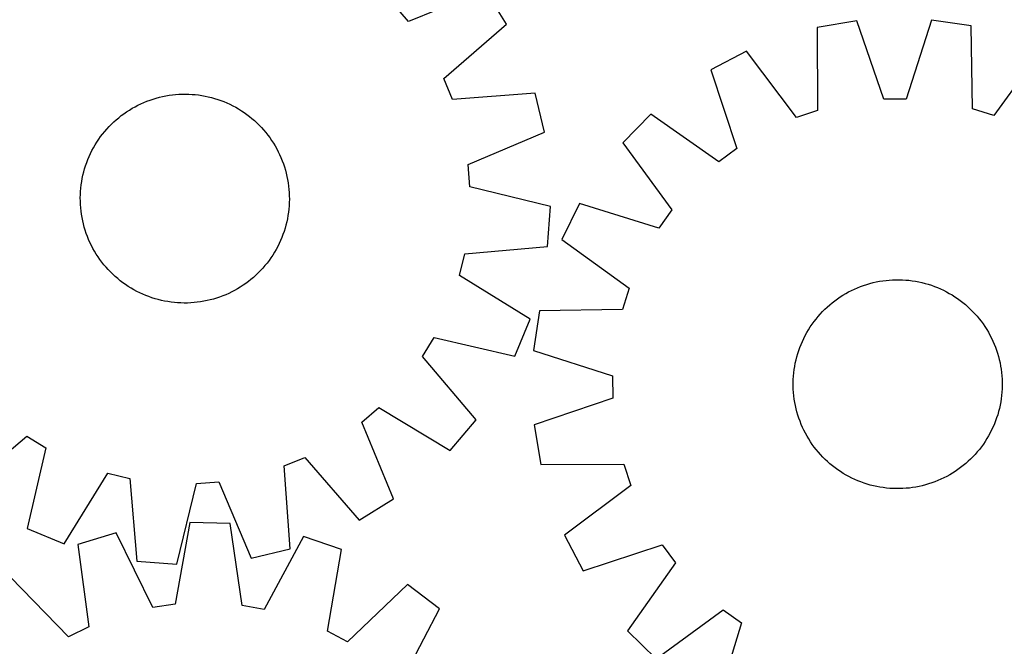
# Model space of a CAD drawing. Header units: millimetres. Extents: x 7 to 1493, y 8 to 2993.
# Tile 11 of 14: x 752 to 1128, y 2428 to 2668. Entities that reach past the tile are written whole.
import ezdxf

# ---------------------------------------------------------------- set-up
doc = ezdxf.new("R2010")
doc.units = ezdxf.units.MM
doc.layers.add('CUT', color=7, linetype='CONTINUOUS', true_color=0x000000)

msp = doc.modelspace()

# ---------------------------------------------------------------- linework, layer by layer
at = {"layer": 'CUT'}
for p, q in [((929.877854, 2679.426615), (900.487845, 2667.376629)), ((937.942187, 2666.323292), (929.877854, 2679.426615)), ((900.487845, 2667.376629), (894.906761, 2673.88592)), ((1100.589301, 2667.942555), (1090.901682, 2637.691526)), ((1115.808679, 2665.684002), (1100.589301, 2667.942555)), ((913.942421, 2645.514976), (937.942187, 2666.323292)), ((1072.051811, 2667.664163), (1056.87939, 2665.109129)), ((1056.87939, 2665.109129), (1057.013999, 2633.345051)), ((1082.327746, 2637.607884), (1072.051811, 2667.664163)), ((1116.293773, 2633.923343), (1115.808679, 2665.684002)), ((1143.035473, 2657.130199), (1124.473917, 2631.353399)), ((1029.824653, 2656.025793), (1016.184372, 2648.907275)), ((1048.885549, 2630.616012), (1029.824653, 2656.025793)), ((917.238867, 2637.599623), (913.942421, 2645.514976)), ((1016.184372, 2648.907275), (1026.128033, 2618.739438)), ((801.535176, 2637.322232), (802.726409, 2637.722198)), ((802.726409, 2637.722198), (803.929616, 2638.084549)), ((803.929616, 2638.084549), (805.143612, 2638.408927)), ((805.143612, 2638.408927), (806.367198, 2638.695013)), ((806.367198, 2638.695013), (807.599166, 2638.942523)), ((807.599166, 2638.942523), (808.8383, 2639.151215)), ((808.8383, 2639.151215), (810.083379, 2639.320881)), ((810.083379, 2639.320881), (811.333172, 2639.451355)), ((811.333172, 2639.451355), (812.586447, 2639.542508)), ((812.586447, 2639.542508), (813.841967, 2639.594249)), ((813.841967, 2639.594249), (815.098492, 2639.606528)), ((815.098492, 2639.606528), (816.354783, 2639.579332)), ((816.354783, 2639.579332), (817.6096, 2639.512689)), ((817.6096, 2639.512689), (818.861704, 2639.406664)), ((818.861704, 2639.406664), (820.109861, 2639.261361)), ((820.109861, 2639.261361), (821.352837, 2639.076925)), ((821.352837, 2639.076925), (822.589407, 2638.853537)), ((822.589407, 2638.853537), (823.81835, 2638.591418)), ((823.81835, 2638.591418), (825.038452, 2638.290826)), ((825.038452, 2638.290826), (826.248512, 2637.952058)), ((826.248512, 2637.952058), (827.447333, 2637.575448)), ((948.914076, 2639.977828), (917.238867, 2637.599623)), ((952.534563, 2625.023811), (948.914076, 2639.977828)), ((1090.901682, 2637.691526), (1082.327746, 2637.607884)), ((793.628834, 2633.506985), (794.704128, 2634.157177)), ((794.704128, 2634.157177), (795.799314, 2634.773273)), ((795.799314, 2634.773273), (796.913312, 2635.354664)), ((796.913312, 2635.354664), (798.045022, 2635.900777)), ((798.045022, 2635.900777), (799.193327, 2636.411072)), ((799.193327, 2636.411072), (800.357095, 2636.885047)), ((800.357095, 2636.885047), (801.535176, 2637.322232)), ((827.447333, 2637.575448), (828.633732, 2637.161368)), ((828.633732, 2637.161368), (829.80654, 2636.710227)), ((829.80654, 2636.710227), (830.964599, 2636.222469)), ((830.964599, 2636.222469), (832.106765, 2635.698577)), ((832.106765, 2635.698577), (833.231912, 2635.139067)), ((833.231912, 2635.139067), (834.338929, 2634.544491)), ((834.338929, 2634.544491), (835.426724, 2633.915437)), ((835.426724, 2633.915437), (836.494222, 2633.252524)), ((1124.473917, 2631.353399), (1116.293773, 2633.923343)), ((788.587148, 2629.768173), (789.547491, 2630.578573)), ((789.547491, 2630.578573), (790.532815, 2631.358409)), ((790.532815, 2631.358409), (791.542148, 2632.10691)), ((791.542148, 2632.10691), (792.574494, 2632.823337)), ((792.574494, 2632.823337), (793.628834, 2633.506985)), ((836.494222, 2633.252524), (837.540372, 2632.556408)), ((837.540372, 2632.556408), (838.56414, 2631.827774)), ((838.56414, 2631.827774), (839.564515, 2631.067343)), ((839.564515, 2631.067343), (840.540512, 2630.275865)), ((840.540512, 2630.275865), (841.491165, 2629.45412)), ((993.260693, 2631.908136), (982.487758, 2620.922944)), ((1019.240736, 2613.632138), (993.260693, 2631.908136)), ((1057.013999, 2633.345051), (1048.885549, 2630.616012)), ((785.014158, 2626.237352), (785.865357, 2627.161726)), ((785.865357, 2627.161726), (786.745173, 2628.058906)), ((786.745173, 2628.058906), (787.652735, 2628.928007)), ((787.652735, 2628.928007), (788.587148, 2629.768173)), ((841.491165, 2629.45412), (842.415538, 2628.60292)), ((842.415538, 2628.60292), (843.312718, 2627.723105)), ((843.312718, 2627.723105), (844.18182, 2626.815543)), ((844.18182, 2626.815543), (845.021986, 2625.88113)), ((781.91187, 2622.286559), (782.640503, 2623.310327)), ((782.640503, 2623.310327), (783.400934, 2624.310702)), ((783.400934, 2624.310702), (784.192413, 2625.286699)), ((784.192413, 2625.286699), (785.014158, 2626.237352)), ((845.021986, 2625.88113), (845.832386, 2624.920787)), ((845.832386, 2624.920787), (846.612222, 2623.935463)), ((846.612222, 2623.935463), (847.360723, 2622.92613)), ((847.360723, 2622.92613), (848.07715, 2621.893784)), ((923.279307, 2612.650262), (952.534563, 2625.023811)), ((779.329211, 2617.978099), (779.923787, 2619.085116)), ((779.923787, 2619.085116), (780.552841, 2620.172911)), ((780.552841, 2620.172911), (781.215754, 2621.24041)), ((781.215754, 2621.24041), (781.91187, 2622.286559)), ((848.07715, 2621.893784), (848.760798, 2620.839444)), ((848.760798, 2620.839444), (849.41099, 2619.76415)), ((849.41099, 2619.76415), (850.027086, 2618.668964)), ((982.487758, 2620.922944), (1001.267116, 2595.304387)), ((777.758051, 2614.552728), (778.245809, 2615.710786)), ((778.245809, 2615.710786), (778.769701, 2616.852952)), ((778.769701, 2616.852952), (779.329211, 2617.978099)), ((850.027086, 2618.668964), (850.608477, 2617.554966)), ((850.608477, 2617.554966), (851.15459, 2616.423256)), ((851.15459, 2616.423256), (851.664885, 2615.27495)), ((851.664885, 2615.27495), (852.138859, 2614.111183)), ((1026.128033, 2618.739438), (1019.240736, 2613.632138)), ((776.51622, 2610.994699), (776.89283, 2612.19352)), ((776.89283, 2612.19352), (777.30691, 2613.37992)), ((777.30691, 2613.37992), (777.758051, 2614.552728)), ((852.138859, 2614.111183), (852.576045, 2612.933101)), ((852.576045, 2612.933101), (852.976011, 2611.741869)), ((852.976011, 2611.741869), (853.338361, 2610.538661)), ((923.968434, 2604.103656), (923.279307, 2612.650262)), ((775.614741, 2607.335594), (775.87686, 2608.564537)), ((775.87686, 2608.564537), (776.177452, 2609.78464)), ((776.177452, 2609.78464), (776.51622, 2610.994699)), ((853.338361, 2610.538661), (853.66274, 2609.324666)), ((853.66274, 2609.324666), (853.948825, 2608.10108)), ((853.948825, 2608.10108), (854.196336, 2606.869112)), ((775.061614, 2603.607892), (775.206916, 2604.856048)), ((775.206916, 2604.856048), (775.391353, 2606.099024)), ((775.391353, 2606.099024), (775.614741, 2607.335594)), ((854.196336, 2606.869112), (854.405028, 2605.629977)), ((854.405028, 2605.629977), (854.574694, 2604.384899)), ((854.574694, 2604.384899), (854.705168, 2603.135106)), ((954.828254, 2596.577285), (923.968434, 2604.103656)), ((774.86175, 2599.844679), (774.888946, 2601.10097)), ((774.888946, 2601.10097), (774.955589, 2602.355787)), ((774.955589, 2602.355787), (775.061614, 2603.607892)), ((854.705168, 2603.135106), (854.79632, 2601.881831)), ((854.79632, 2601.881831), (854.848062, 2600.626311)), ((854.848062, 2600.626311), (854.86034, 2599.369786)), ((774.874029, 2598.588154), (774.86175, 2599.844679)), ((774.92577, 2597.332634), (774.874029, 2598.588154)), ((775.016923, 2596.079359), (774.92577, 2597.332634)), ((854.766502, 2596.858678), (854.660476, 2595.606573)), ((854.833145, 2598.113495), (854.766502, 2596.858678)), ((854.86034, 2599.369786), (854.833145, 2598.113495)), ((953.650496, 2581.236378), (954.828254, 2596.577285)), ((965.939066, 2597.671996), (959.088008, 2583.895438)), ((996.29515, 2588.318764), (965.939066, 2597.671996)), ((775.147396, 2594.829566), (775.016923, 2596.079359)), ((775.317063, 2593.584488), (775.147396, 2594.829566)), ((775.525754, 2592.345353), (775.317063, 2593.584488)), ((854.330738, 2593.115441), (854.10735, 2591.878871)), ((854.515174, 2594.358417), (854.330738, 2593.115441)), ((854.660476, 2595.606573), (854.515174, 2594.358417)), ((1001.267116, 2595.304387), (996.29515, 2588.318764)), ((775.773265, 2591.113385), (775.525754, 2592.345353)), ((776.059351, 2589.889799), (775.773265, 2591.113385)), ((776.383729, 2588.675803), (776.059351, 2589.889799)), ((853.544638, 2589.429825), (853.20587, 2588.219766)), ((853.845231, 2590.649928), (853.544638, 2589.429825)), ((854.10735, 2591.878871), (853.845231, 2590.649928)), ((776.74608, 2587.472596), (776.383729, 2588.675803)), ((777.146045, 2586.281364), (776.74608, 2587.472596)), ((777.583231, 2585.103282), (777.146045, 2586.281364)), ((778.057206, 2583.939515), (777.583231, 2585.103282)), ((852.415181, 2585.834545), (851.964039, 2584.661737)), ((852.829261, 2587.020945), (852.415181, 2585.834545)), ((853.20587, 2588.219766), (852.829261, 2587.020945)), ((778.567501, 2582.791209), (778.057206, 2583.939515)), ((779.113614, 2581.659499), (778.567501, 2582.791209)), ((779.695005, 2580.545501), (779.113614, 2581.659499)), ((850.39288, 2581.236366), (849.798304, 2580.129349)), ((850.95239, 2582.361513), (850.39288, 2581.236366)), ((851.476282, 2583.503679), (850.95239, 2582.361513)), ((851.964039, 2584.661737), (851.476282, 2583.503679)), ((922.003457, 2578.508806), (953.650496, 2581.236378)), ((959.088008, 2583.895438), (984.864808, 2565.333882)), ((780.311101, 2579.450315), (779.695005, 2580.545501)), ((780.961293, 2578.375021), (780.311101, 2579.450315)), ((781.64494, 2577.320681), (780.961293, 2578.375021)), ((848.506337, 2577.974055), (847.81022, 2576.927906)), ((849.169249, 2579.041554), (848.506337, 2577.974055)), ((849.798304, 2580.129349), (849.169249, 2579.041554)), ((920.017809, 2570.167548), (922.003457, 2578.508806)), ((782.361368, 2576.288335), (781.64494, 2577.320681)), ((783.109869, 2575.279002), (782.361368, 2576.288335)), ((783.889704, 2574.293678), (783.109869, 2575.279002)), ((784.700105, 2573.333335), (783.889704, 2574.293678)), ((845.529678, 2573.927766), (844.707933, 2572.977112)), ((846.321156, 2574.903762), (845.529678, 2573.927766)), ((847.081587, 2575.904138), (846.321156, 2574.903762)), ((847.81022, 2576.927906), (847.081587, 2575.904138)), ((785.54027, 2572.398922), (784.700105, 2573.333335)), ((786.409372, 2571.49136), (785.54027, 2572.398922)), ((787.306552, 2570.611545), (786.409372, 2571.49136)), ((788.230925, 2569.760345), (787.306552, 2570.611545)), ((842.069356, 2570.286458), (841.134942, 2569.446292)), ((842.976918, 2571.155559), (842.069356, 2570.286458)), ((843.856733, 2572.052739), (842.976918, 2571.155559)), ((844.707933, 2572.977112), (843.856733, 2572.052739)), ((947.041466, 2553.473336), (920.017809, 2570.167548)), ((789.181579, 2568.9386), (788.230925, 2569.760345)), ((790.157575, 2568.147122), (789.181579, 2568.9386)), ((791.157951, 2567.386691), (790.157575, 2568.147122)), ((792.181719, 2566.658057), (791.157951, 2567.386691)), ((793.227868, 2565.961941), (792.181719, 2566.658057)), ((837.147597, 2566.391127), (836.093256, 2565.70748)), ((838.179943, 2567.107555), (837.147597, 2566.391127)), ((839.189276, 2567.856056), (838.179943, 2567.107555)), ((840.1746, 2568.635891), (839.189276, 2567.856056)), ((841.134942, 2569.446292), (840.1746, 2568.635891)), ((1073.469021, 2565.929901), (1074.650507, 2566.357801)), ((1074.650507, 2566.357801), (1075.84485, 2566.748378)), ((1075.84485, 2566.748378), (1077.050872, 2567.101248)), ((1077.050872, 2567.101248), (1078.267384, 2567.416061)), ((1078.267384, 2567.416061), (1079.493183, 2567.692507)), ((1079.493183, 2567.692507), (1080.727061, 2567.930314)), ((1080.727061, 2567.930314), (1081.9678, 2568.129246)), ((1081.9678, 2568.129246), (1083.214175, 2568.289108)), ((1083.214175, 2568.289108), (1084.464957, 2568.409741)), ((1084.464957, 2568.409741), (1085.71891, 2568.491027)), ((1085.71891, 2568.491027), (1086.974798, 2568.532884)), ((1086.974798, 2568.532884), (1088.231381, 2568.535273)), ((1088.231381, 2568.535273), (1089.487419, 2568.498191)), ((1089.487419, 2568.498191), (1090.741673, 2568.421673)), ((1090.741673, 2568.421673), (1091.992904, 2568.305796)), ((1091.992904, 2568.305796), (1093.239878, 2568.150675)), ((1093.239878, 2568.150675), (1094.481364, 2567.956461)), ((1094.481364, 2567.956461), (1095.716137, 2567.723347)), ((1095.716137, 2567.723347), (1096.942979, 2567.451564)), ((1096.942979, 2567.451564), (1098.160678, 2567.141378)), ((1098.160678, 2567.141378), (1099.368034, 2566.793096)), ((1099.368034, 2566.793096), (1100.563853, 2566.407063)), ((1100.563853, 2566.407063), (1101.746957, 2565.983658)), ((794.295367, 2565.299028), (793.227868, 2565.961941)), ((795.383162, 2564.669974), (794.295367, 2565.299028)), ((796.490179, 2564.075398), (795.383162, 2564.669974)), ((797.615325, 2563.515888), (796.490179, 2564.075398)), ((798.757492, 2562.991996), (797.615325, 2563.515888)), ((799.91555, 2562.504238), (798.757492, 2562.991996)), ((801.088358, 2562.053097), (799.91555, 2562.504238)), ((829.364995, 2562.329418), (828.186914, 2561.892233)), ((830.528763, 2562.803393), (829.364995, 2562.329418)), ((831.677069, 2563.313688), (830.528763, 2562.803393)), ((832.808779, 2563.859801), (831.677069, 2563.313688)), ((833.922776, 2564.441192), (832.808779, 2563.859801)), ((835.017963, 2565.057288), (833.922776, 2564.441192)), ((836.093256, 2565.70748), (835.017963, 2565.057288)), ((984.864808, 2565.333882), (982.294863, 2557.153738)), ((1065.654693, 2561.929572), (1066.714381, 2562.6049)), ((1066.714381, 2562.6049), (1067.794759, 2563.246609)), ((1067.794759, 2563.246609), (1068.89476, 2563.854066)), ((1068.89476, 2563.854066), (1070.013299, 2564.426671)), ((1070.013299, 2564.426671), (1071.149273, 2564.963859)), ((1071.149273, 2564.963859), (1072.301559, 2565.465101)), ((1072.301559, 2565.465101), (1073.469021, 2565.929901)), ((1101.746957, 2565.983658), (1102.916178, 2565.5233)), ((1102.916178, 2565.5233), (1104.070362, 2565.026443)), ((1104.070362, 2565.026443), (1105.208369, 2564.493577)), ((1105.208369, 2564.493577), (1106.329078, 2563.925229)), ((1106.329078, 2563.925229), (1107.431381, 2563.321958)), ((1107.431381, 2563.321958), (1108.51419, 2562.684362)), ((1108.51419, 2562.684362), (1109.576439, 2562.013068)), ((802.274758, 2561.639017), (801.088358, 2562.053097)), ((803.473579, 2561.262407), (802.274758, 2561.639017)), ((804.683638, 2560.923639), (803.473579, 2561.262407)), ((805.903741, 2560.623047), (804.683638, 2560.923639)), ((807.132684, 2560.360928), (805.903741, 2560.623047)), ((808.369253, 2560.13754), (807.132684, 2560.360928)), ((809.61223, 2559.953104), (808.369253, 2560.13754)), ((810.860386, 2559.807801), (809.61223, 2559.953104)), ((812.11249, 2559.701776), (810.860386, 2559.807801)), ((813.367307, 2559.635133), (812.11249, 2559.701776)), ((814.623598, 2559.607937), (813.367307, 2559.635133)), ((815.880124, 2559.620216), (814.623598, 2559.607937)), ((817.135644, 2559.671957), (815.880124, 2559.620216)), ((818.388918, 2559.76311), (817.135644, 2559.671957)), ((819.638712, 2559.893584), (818.388918, 2559.76311)), ((820.88379, 2560.06325), (819.638712, 2559.893584)), ((822.122925, 2560.271942), (820.88379, 2560.06325)), ((823.354893, 2560.519452), (822.122925, 2560.271942)), ((824.578479, 2560.805538), (823.354893, 2560.519452)), ((825.792474, 2561.129916), (824.578479, 2560.805538)), ((826.995682, 2561.492267), (825.792474, 2561.129916)), ((828.186914, 2561.892233), (826.995682, 2561.492267)), ((1060.702427, 2558.0731), (1061.643424, 2558.905885)), ((1061.643424, 2558.905885), (1062.610115, 2559.708702)), ((1062.610115, 2559.708702), (1063.601547, 2560.480758)), ((1063.601547, 2560.480758), (1064.61674, 2561.221292)), ((1064.61674, 2561.221292), (1065.654693, 2561.929572)), ((1109.576439, 2562.013068), (1110.617077, 2561.308739)), ((1110.617077, 2561.308739), (1111.635078, 2560.57207)), ((1111.635078, 2560.57207), (1112.629438, 2559.803789)), ((1112.629438, 2559.803789), (1113.599174, 2559.004654)), ((1113.599174, 2559.004654), (1114.543331, 2558.175452)), ((950.534205, 2556.668644), (948.275651, 2541.449266)), ((982.294863, 2557.153738), (950.534205, 2556.668644)), ((1057.213553, 2554.459139), (1058.042754, 2555.403296)), ((1058.042754, 2555.403296), (1058.901203, 2556.320941)), ((1058.901203, 2556.320941), (1059.788053, 2557.211168)), ((1059.788053, 2557.211168), (1060.702427, 2558.0731)), ((1114.543331, 2558.175452), (1115.460976, 2557.317003)), ((1115.460976, 2557.317003), (1116.351203, 2556.430154)), ((1116.351203, 2556.430154), (1117.213135, 2555.515779)), ((1117.213135, 2555.515779), (1118.04592, 2554.574782)), ((941.180751, 2539.247213), (947.041466, 2553.473336)), ((1054.205139, 2550.436404), (1054.909467, 2551.477042)), ((1054.909467, 2551.477042), (1055.646136, 2552.495043)), ((1055.646136, 2552.495043), (1056.414417, 2553.489403)), ((1056.414417, 2553.489403), (1057.213553, 2554.459139)), ((1118.04592, 2554.574782), (1118.848737, 2553.608091)), ((1118.848737, 2553.608091), (1119.620793, 2552.61666)), ((1119.620793, 2552.61666), (1120.361327, 2551.601467)), ((1120.361327, 2551.601467), (1121.069607, 2550.563514)), ((1052.292978, 2547.189043), (1052.896248, 2548.291346)), ((1052.896248, 2548.291346), (1053.533845, 2549.374156)), ((1053.533845, 2549.374156), (1054.205139, 2550.436404)), ((1121.069607, 2550.563514), (1121.744935, 2549.503826)), ((1121.744935, 2549.503826), (1122.386644, 2548.423448)), ((1122.386644, 2548.423448), (1122.9941, 2547.323446)), ((1122.9941, 2547.323446), (1123.566706, 2546.204907)), ((905.773708, 2539.113202), (910.239762, 2546.43261)), ((910.239762, 2546.43261), (941.180751, 2539.247213)), ((1050.234549, 2542.606923), (1050.694907, 2543.776143)), ((1050.694907, 2543.776143), (1051.191764, 2544.930327)), ((1051.191764, 2544.930327), (1051.724629, 2546.068334)), ((1051.724629, 2546.068334), (1052.292978, 2547.189043)), ((1123.566706, 2546.204907), (1124.103894, 2545.068934)), ((1124.103894, 2545.068934), (1124.605136, 2543.916647)), ((1124.605136, 2543.916647), (1125.069936, 2542.749185)), ((948.275651, 2541.449266), (978.526681, 2531.761647)), ((1049.076829, 2539.020643), (1049.42511, 2540.227999)), ((1049.42511, 2540.227999), (1049.811144, 2541.423818)), ((1049.811144, 2541.423818), (1050.234549, 2542.606923)), ((1125.069936, 2542.749185), (1125.497836, 2541.5677)), ((1125.497836, 2541.5677), (1125.888413, 2540.373356)), ((1125.888413, 2540.373356), (1126.241283, 2539.167334)), ((926.315937, 2514.885293), (905.773708, 2539.113202)), ((1048.261745, 2535.341329), (1048.494859, 2536.576103)), ((1048.494859, 2536.576103), (1048.766643, 2537.802944)), ((1048.766643, 2537.802944), (1049.076829, 2539.020643)), ((1126.241283, 2539.167334), (1126.556096, 2537.950823)), ((1126.556096, 2537.950823), (1126.832542, 2536.725023)), ((1126.832542, 2536.725023), (1127.070349, 2535.491145)), ((1047.796533, 2531.601638), (1047.91241, 2532.852869)), ((1047.91241, 2532.852869), (1048.067532, 2534.099843)), ((1048.067532, 2534.099843), (1048.261745, 2535.341329)), ((1127.070349, 2535.491145), (1127.269281, 2534.250407)), ((1127.269281, 2534.250407), (1127.429143, 2533.004031)), ((1127.429143, 2533.004031), (1127.549776, 2531.75325)), ((978.526681, 2531.761647), (978.610322, 2523.187711)), ((1047.682933, 2529.091346), (1047.720016, 2530.347385)), ((1047.685322, 2527.834763), (1047.682933, 2529.091346)), ((1047.720016, 2530.347385), (1047.796533, 2531.601638)), ((1127.549776, 2531.75325), (1127.631061, 2530.499296)), ((1127.631061, 2530.499296), (1127.672919, 2529.243408)), ((1127.672919, 2529.243408), (1127.675308, 2527.986825)), ((1047.72718, 2526.578875), (1047.685322, 2527.834763)), ((1047.808465, 2525.324922), (1047.72718, 2526.578875)), ((1047.929098, 2524.07414), (1047.808465, 2525.324922)), ((1127.561708, 2525.476534), (1127.445831, 2524.225302)), ((1127.638225, 2526.730787), (1127.561708, 2525.476534)), ((1127.675308, 2527.986825), (1127.638225, 2526.730787)), ((978.610322, 2523.187711), (948.554043, 2512.911776)), ((1048.08896, 2522.827765), (1047.929098, 2524.07414)), ((1048.287892, 2521.587026), (1048.08896, 2522.827765)), ((1048.525699, 2520.353148), (1048.287892, 2521.587026)), ((1127.096496, 2521.736842), (1126.863382, 2520.502069)), ((1127.29071, 2522.978328), (1127.096496, 2521.736842)), ((1127.445831, 2524.225302), (1127.29071, 2522.978328)), ((882.630442, 2513.980433), (889.139733, 2519.561517)), ((889.139733, 2519.561517), (916.345953, 2503.166507)), ((1048.802145, 2519.127349), (1048.525699, 2520.353148)), ((1049.116959, 2517.910838), (1048.802145, 2519.127349)), ((1049.469828, 2516.704815), (1049.116959, 2517.910838)), ((1126.281413, 2518.057528), (1125.933131, 2516.850173)), ((1126.591598, 2519.275227), (1126.281413, 2518.057528)), ((1126.863382, 2520.502069), (1126.591598, 2519.275227)), ((894.680428, 2484.590424), (882.630442, 2513.980433)), ((916.345953, 2503.166507), (926.315937, 2514.885293)), ((1049.860405, 2515.510472), (1049.469828, 2516.704815)), ((1050.288305, 2514.328986), (1049.860405, 2515.510472)), ((1050.753105, 2513.161524), (1050.288305, 2514.328986)), ((1125.123693, 2514.471249), (1124.663335, 2513.302028)), ((1125.547097, 2515.654353), (1125.123693, 2514.471249)), ((1125.933131, 2516.850173), (1125.547097, 2515.654353)), ((948.554043, 2512.911776), (951.109078, 2497.739356)), ((1051.254347, 2512.009238), (1050.753105, 2513.161524)), ((1051.791536, 2510.873264), (1051.254347, 2512.009238)), ((1052.364141, 2509.754725), (1051.791536, 2510.873264)), ((1052.971598, 2508.654724), (1052.364141, 2509.754725)), ((1123.065263, 2509.889129), (1122.461993, 2508.786826)), ((1123.633612, 2511.009837), (1123.065263, 2509.889129)), ((1124.166477, 2512.147845), (1123.633612, 2511.009837)), ((1124.663335, 2513.302028), (1124.166477, 2512.147845)), ((730.139106, 2488.15234), (754.367015, 2508.69457)), ((754.367015, 2508.69457), (761.686423, 2504.228516)), ((1053.613307, 2507.574346), (1052.971598, 2508.654724)), ((1054.288634, 2506.514658), (1053.613307, 2507.574346)), ((1054.996915, 2505.476705), (1054.288634, 2506.514658)), ((1121.153103, 2506.641768), (1120.448774, 2505.60113)), ((1121.824397, 2507.704016), (1121.153103, 2506.641768)), ((1122.461993, 2508.786826), (1121.824397, 2507.704016)), ((761.686423, 2504.228516), (754.501026, 2473.287527)), ((1055.737448, 2504.461512), (1054.996915, 2505.476705)), ((1056.509504, 2503.470081), (1055.737448, 2504.461512)), ((1057.312321, 2502.503389), (1056.509504, 2503.470081)), ((1058.145106, 2501.562392), (1057.312321, 2502.503389)), ((1118.144689, 2502.619032), (1117.315487, 2501.674876)), ((1118.943824, 2503.588769), (1118.144689, 2502.619032)), ((1119.712105, 2504.583128), (1118.943824, 2503.588769)), ((1120.448774, 2505.60113), (1119.712105, 2504.583128)), ((852.853435, 2497.229411), (860.768789, 2500.525856)), ((860.768789, 2500.525856), (881.577105, 2476.526091)), ((1059.007038, 2500.648018), (1058.145106, 2501.562392)), ((1059.897266, 2499.761168), (1059.007038, 2500.648018)), ((1060.81491, 2498.902719), (1059.897266, 2499.761168)), ((1061.759067, 2498.073518), (1060.81491, 2498.902719)), ((1114.655814, 2499.005072), (1113.714817, 2498.172286)), ((1115.570189, 2499.867003), (1114.655814, 2499.005072)), ((1116.457038, 2500.757231), (1115.570189, 2499.867003)), ((1117.315487, 2501.674876), (1116.457038, 2500.757231)), ((855.23164, 2465.554202), (852.853435, 2497.229411)), ((951.109078, 2497.739356), (982.873155, 2497.873965)), ((982.873155, 2497.873965), (985.602195, 2489.745514)), ((1062.728804, 2497.274382), (1061.759067, 2498.073518)), ((1063.723163, 2496.506101), (1062.728804, 2497.274382)), ((1064.741164, 2495.769433), (1063.723163, 2496.506101)), ((1065.781803, 2495.065104), (1064.741164, 2495.769433)), ((1066.844051, 2494.39381), (1065.781803, 2495.065104)), ((1109.703549, 2495.1486), (1108.64386, 2494.473272)), ((1110.741501, 2495.85688), (1109.703549, 2495.1486)), ((1111.756695, 2496.597413), (1110.741501, 2495.85688)), ((1112.748126, 2497.36947), (1111.756695, 2496.597413)), ((1113.714817, 2498.172286), (1112.748126, 2497.36947)), ((768.727148, 2467.426812), (785.421361, 2494.450469)), ((785.421361, 2494.450469), (793.762618, 2492.464821)), ((793.762618, 2492.464821), (796.490191, 2460.817781)), ((819.357469, 2490.499844), (827.904075, 2491.188971)), ((827.904075, 2491.188971), (840.277624, 2461.933715)), ((1067.926861, 2493.756213), (1066.844051, 2494.39381)), ((1069.029164, 2493.152943), (1067.926861, 2493.756213)), ((1070.149872, 2492.584595), (1069.029164, 2493.152943)), ((1071.287879, 2492.051729), (1070.149872, 2492.584595)), ((1072.442063, 2491.554872), (1071.287879, 2492.051729)), ((1073.611284, 2491.094514), (1072.442063, 2491.554872)), ((1074.794388, 2490.671109), (1073.611284, 2491.094514)), ((1100.707735, 2490.720371), (1099.513391, 2490.329793)), ((1101.88922, 2491.14827), (1100.707735, 2490.720371)), ((1103.056682, 2491.613071), (1101.88922, 2491.14827)), ((1104.208969, 2492.114312), (1103.056682, 2491.613071)), ((1105.344942, 2492.651501), (1104.208969, 2492.114312)), ((1106.463481, 2493.224106), (1105.344942, 2492.651501)), ((1107.563483, 2493.831563), (1106.463481, 2493.224106)), ((1108.64386, 2494.473272), (1107.563483, 2493.831563)), ((811.831098, 2459.640024), (819.357469, 2490.499844)), ((985.602195, 2489.745514), (960.192413, 2470.684618)), ((1075.990208, 2490.285075), (1074.794388, 2490.671109)), ((1077.197563, 2489.936794), (1075.990208, 2490.285075)), ((1078.415262, 2489.626608), (1077.197563, 2489.936794)), ((1079.642104, 2489.354824), (1078.415262, 2489.626608)), ((1080.876877, 2489.12171), (1079.642104, 2489.354824)), ((1082.118363, 2488.927497), (1080.876877, 2489.12171)), ((1083.365337, 2488.772375), (1082.118363, 2488.927497)), ((1084.616568, 2488.656498), (1083.365337, 2488.772375)), ((1085.870822, 2488.579981), (1084.616568, 2488.656498)), ((1087.12686, 2488.542898), (1085.870822, 2488.579981)), ((1088.383443, 2488.545287), (1087.12686, 2488.542898)), ((1089.639331, 2488.587145), (1088.383443, 2488.545287)), ((1090.893285, 2488.668431), (1089.639331, 2488.587145)), ((1092.144066, 2488.789064), (1090.893285, 2488.668431)), ((1093.390441, 2488.948925), (1092.144066, 2488.789064)), ((1094.63118, 2489.147857), (1093.390441, 2488.948925)), ((1095.865058, 2489.385664), (1094.63118, 2489.147857)), ((1097.090858, 2489.66211), (1095.865058, 2489.385664)), ((1098.307369, 2489.976924), (1097.090858, 2489.66211)), ((1099.513391, 2490.329793), (1098.307369, 2489.976924)), ((881.577105, 2476.526091), (894.680428, 2484.590424)), ((754.501026, 2473.287527), (768.727148, 2467.426812)), ((816.838566, 2475.521948), (811.116367, 2444.277249)), ((832.221973, 2475.236749), (816.838566, 2475.521948)), ((836.782124, 2443.801422), (832.221973, 2475.236749)), ((788.573168, 2471.580744), (773.854547, 2467.09825)), ((802.624179, 2443.093136), (788.573168, 2471.580744)), ((860.321863, 2470.250568), (845.224585, 2442.30335)), ((874.864221, 2465.225593), (860.321863, 2470.250568)), ((960.192413, 2470.684618), (967.310931, 2457.044338)), ((773.854547, 2467.09825), (778.067555, 2435.614519)), ((840.277624, 2461.933715), (855.23164, 2465.554202)), ((869.487132, 2433.919657), (874.864221, 2465.225593)), ((967.310931, 2457.044338), (997.478768, 2466.987998)), ((997.478768, 2466.987998), (1002.586068, 2460.100702)), ((796.490191, 2460.817781), (811.831098, 2459.640024)), ((1002.586068, 2460.100702), (984.310071, 2434.120658)), ((770.356916, 2431.86413), (748.190455, 2454.615455)), ((900.04799, 2451.800109), (877.05346, 2429.886042)), ((912.325792, 2442.527239), (900.04799, 2451.800109)), ((811.116367, 2444.277249), (802.624179, 2443.093136)), ((845.224585, 2442.30335), (836.782124, 2443.801422)), ((897.53781, 2414.415136), (912.325792, 2442.527239)), ((995.295262, 2423.347724), (1020.91382, 2442.127081)), ((1020.91382, 2442.127081), (1027.899443, 2437.155115)), ((778.067555, 2435.614519), (770.356916, 2431.86413)), ((1027.899443, 2437.155115), (1018.546211, 2406.799032)), ((877.05346, 2429.886042), (869.487132, 2433.919657)), ((984.310071, 2434.120658), (995.295262, 2423.347724))]:
    msp.add_line(p, q, dxfattribs=at)

doc.saveas('drawing.dxf')
